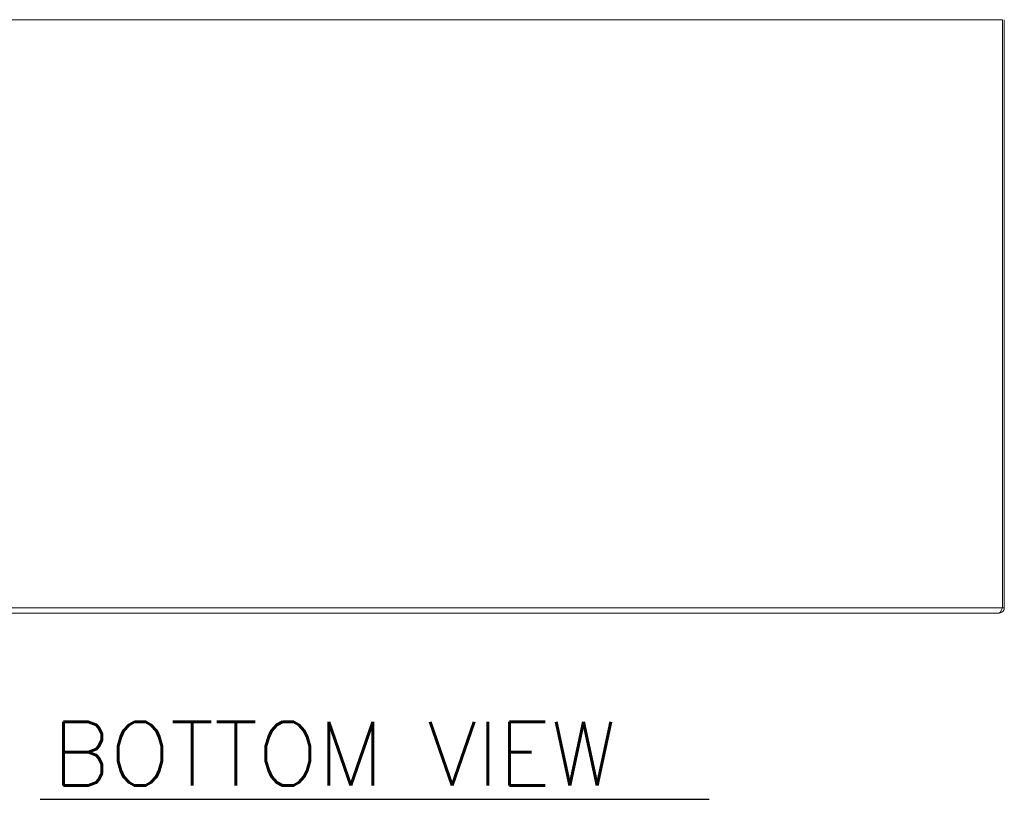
# Model space of a CAD drawing. Header units: inches. Extents: x 1 to 178, y 1 to 113.
# Tile 2 of 66: x 45 to 65, y 1 to 17. Entities that reach past the tile are written whole.
import ezdxf

# ---------------------------------------------------------------- set-up
doc = ezdxf.new("R2010")
doc.units = ezdxf.units.IN
doc.header["$LTSCALE"] = 10.666667
doc.header["$MEASUREMENT"] = 0
for name, color, linetype, lineweight in [('Symbol (ANSI)', 7, 'Continuous', 18), ('Visible (ANSI)', 7, 'Continuous', 13), ('Visible Narrow (ANSI)', 7, 'Continuous', 18)]:
    doc.layers.add(name, color=color, linetype=linetype, lineweight=lineweight)
doc.styles.add('Text Style164', font='RomanS.shx')

msp = doc.modelspace()

# ---------------------------------------------------------------- linework, layer by layer
at = {"layer": 'Symbol (ANSI)', "lineweight": 30}
msp.add_line((45.5094, 1.3991), (58.9116, 1.3991), dxfattribs=at)
at = {"layer": 'Visible (ANSI)'}
for p, q in [((64.791, 17.0282), (64.7429, 17.0282)), ((64.791, 17.0282), (64.791, 5.2387)), ((64.828, 5.2387), (64.828, 17.0282)), ((64.7227, 5.1334), (40.9332, 5.1334)), ((64.791, 5.2387), (64.828, 5.2387))]:
    msp.add_line(p, q, dxfattribs=at)
for points in [[(64.791, 5.2387), (64.7751, 5.2002), (64.7592, 5.1627), (64.7434, 5.1451), (64.7365, 5.1374), (64.7296, 5.1334), (64.7227, 5.1334)], [(64.7227, 5.1334), (64.7611, 5.1334), (64.7987, 5.1563), (64.8163, 5.1905), (64.8239, 5.2053), (64.828, 5.222), (64.828, 5.2387)]]:
    msp.add_open_spline(points, degree=3, knots=[0, 0, 0, 0, 1.0950581, 1.0950581, 1.0950581, 1.5707963, 1.5707963, 1.5707963, 1.5707963], dxfattribs=at)
at = {"layer": 'Visible Narrow (ANSI)'}
for p, q in [((64.7429, 17.0282), (40.913, 17.0282)), ((40.865, 5.2387), (64.791, 5.2387))]:
    msp.add_line(p, q, dxfattribs=at)

# ---------------------------------------------------------------- texts
at = {"layer": 'Symbol (ANSI)', "insert": (45.7541, 1.6748), "char_height": 1.28, "attachment_point": 7, "line_spacing_factor": 1.510922, "style": 'Text Style164'}
msp.add_mtext('BOTTOM VIEW', dxfattribs=at)

doc.saveas('drawing.dxf')
